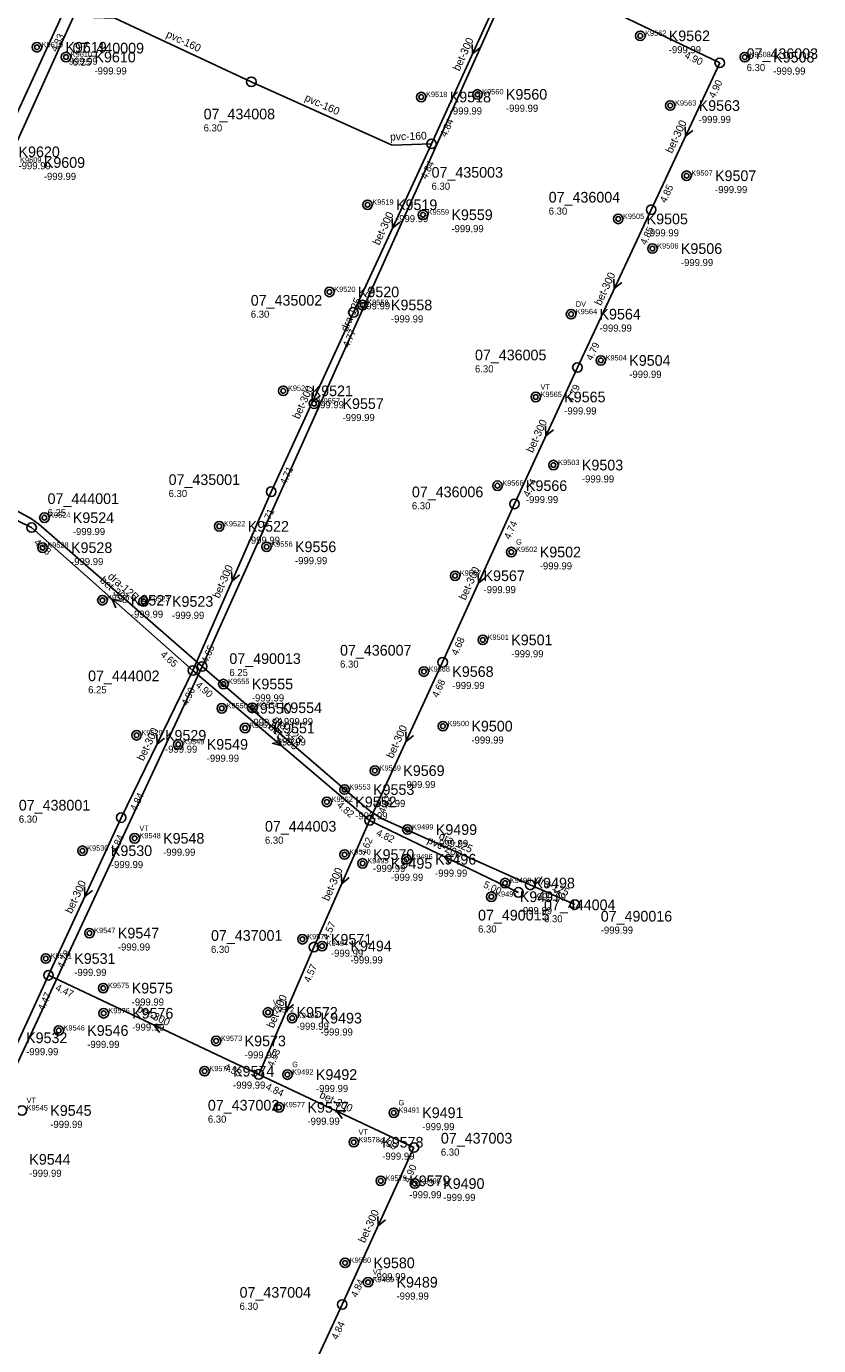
# Model space of a CAD drawing. Header units: metres. Extents: x 164250 to 165477, y 448735 to 450145.
# Tile 29 of 36: x 165092 to 165226, y 449450 to 449673. Entities that reach past the tile are written whole.
import ezdxf

# ---------------------------------------------------------------- set-up
doc = ezdxf.new("R2010")
doc.units = ezdxf.units.M

msp = doc.modelspace()

# ---------------------------------------------------------------- linework, layer by layer
at = {"layer": 'CON_BxH125x125mm', "linetype": 'Continuous'}
for points in [[(165068.075, 449603.375), (165136.574, 449754.977)], [(165121.918, 449564.796), (165175.289, 449683.603)], [(165068.075, 449603.375), (165093.174, 449589.701), (165094.376, 449588.833), (165121.918, 449564.796)], [(165025.964, 449406.71), (165052.588, 449415.945), (165121.918, 449564.796)], [(165121.918, 449564.796), (165150.068, 449540.519), (165152.205, 449539.152), (165177.287, 449527.922)], [(165177.287, 449527.922), (165184.799, 449524.596)]]:
    msp.add_lwpolyline(points, dxfattribs=at)
at = {"layer": 'CON_BxH160x160mm', "linetype": 'Continuous'}
for points in [[(165098.209, 449674.481), (165107.205, 449674.213), (165130.229, 449663.481)], [(165130.229, 449663.481), (165154.003, 449652.793), (165160.638, 449652.999)]]:
    msp.add_lwpolyline(points, dxfattribs=at)
at = {"layer": 'CON_BxH200x200mm', "linetype": 'Continuous'}
msp.add_lwpolyline([(165150.186, 449538.818), (165175.298, 449526.666)], dxfattribs=at)
at = {"layer": 'CON_BxH300x300mm', "linetype": 'Continuous'}
for points in [[(165160.638, 449652.999), (165174.459, 449683.371)], [(165174.459, 449683.371), (165209.251, 449666.669)], [(165209.251, 449666.669), (165197.676, 449641.894)], [(165147.451, 449624.569), (165160.638, 449652.999)], [(165197.676, 449641.894), (165185.237, 449615.268)], [(165133.594, 449594.299), (165147.451, 449624.569)], [(165185.237, 449615.268), (165174.632, 449592.23)], [(165064.798, 449602.028), (165093.172, 449588.241)], [(165133.594, 449594.299), (165120.372, 449564.123)], [(165174.632, 449592.23), (165162.51, 449565.498)], [(165093.172, 449588.241), (165120.372, 449564.123)], [(165108.288, 449539.276), (165120.372, 449564.123)], [(165120.372, 449564.123), (165150.186, 449538.818)], [(165162.51, 449565.498), (165150.186, 449538.818)], [(165108.288, 449539.276), (165096.032, 449512.668)], [(165140.776, 449517.436), (165150.186, 449538.818)], [(165140.776, 449517.436), (165131.488, 449495.95)], [(165096.032, 449512.668), (165081.539, 449481.265)], [(165131.488, 449495.95), (165096.032, 449512.668)], [(165131.488, 449495.95), (165157.668, 449483.606)], [(165157.668, 449483.606), (165145.563, 449457.12)], [(165145.563, 449457.12), (165133.172, 449430.387)]]:
    msp.add_lwpolyline(points, dxfattribs=at)
at = {"layer": 'CON_BxH500x500mm', "linetype": 'Continuous'}
msp.add_lwpolyline([(165081.588, 449638.377), (165098.209, 449674.481)], dxfattribs=at)
at = {"layer": 'NOD_inspectieput'}
for centre in [(165209.25, 449666.67), (165130.23, 449663.48), (165160.64, 449653), (165197.68, 449641.89), (165147.45, 449624.57), (165185.24, 449615.27), (165133.59, 449594.3), (165174.63, 449592.23), (165093.17, 449588.24), (165162.51, 449565.5), (165120.37, 449564.12), (165121.92, 449564.8), (165108.29, 449539.28), (165150.19, 449538.82), (165177.29, 449527.92), (165175.3, 449526.67), (165140.78, 449517.44), (165096.03, 449512.67), (165131.49, 449495.95), (165157.67, 449483.61), (165145.56, 449457.12)]:
    msp.add_circle(centre, 0.8, dxfattribs=at)
at = {"layer": 'NOD_onbekend'}
for centre in [(165195.85, 449671.24), (165094.07, 449669.31), (165098.97, 449667.66), (165213.47, 449667.64), (165158.89, 449660.91), (165168.38, 449661.36), (165200.9, 449659.47), (165203.66, 449647.63), (165149.84, 449642.73), (165159.19, 449641.04), (165192.12, 449640.33), (165197.9, 449635.33), (165143.41, 449628.01), (165148.99, 449625.8), (165184.17, 449624.26), (165189.19, 449616.45), (165135.61, 449611.32), (165178.22, 449610.28), (165140.81, 449609.16), (165181.2, 449598.79), (165171.76, 449595.31), (165095.32, 449589.91), (165124.82, 449588.45), (165095.02, 449584.85), (165132.8, 449585), (165174.09, 449584.11), (165164.61, 449580.11), (165105.11, 449575.97), (165112.05, 449575.77), (165169.28, 449569.28), (165159.34, 449563.93), (165125.52, 449561.83), (165125.25, 449557.73), (165130.4, 449557.83), (165129.17, 449554.41), (165162.56, 449554.72), (165110.87, 449553.18), (165117.9, 449551.65), (165151.07, 449547.22), (165145.97, 449544.02), (165142.97, 449541.93), (165156.56, 449537.27), (165110.55, 449535.79), (165101.74, 449533.7), (165145.97, 449533.05), (165156.42, 449532.26), (165148.99, 449531.56), (165173.05, 449528.24), (165170.72, 449525.93), (165102.92, 449519.79), (165138.86, 449518.75), (165142.16, 449517.6), (165095.56, 449515.5), (165105.25, 449510.5), (165105.32, 449506.26), (165133.05, 449506.41), (165137.12, 449505.44), (165097.75, 449503.35), (165124.3, 449501.59), (165122.35, 449496.48), (165136.33, 449495.91), (165091.52, 449489.85), (165134.9, 449490.38), (165154.26, 449489.47), (165147.51, 449484.49), (165152.07, 449477.98), (165157.8, 449477.52), (165146.04, 449464.13), (165149.92, 449460.87)]:
    msp.add_circle(centre, 0.8, dxfattribs=at)
at = {"layer": 'NOD_uitmonding'}
msp.add_circle((165184.8, 449524.6), 0.8, dxfattribs=at)
at = {"layer": 'onbekend'}
for centre in [(165203.66, 449647.63), (165159.19, 449641.04), (165197.9, 449635.33), (165135.61, 449611.32), (165171.76, 449595.31), (165095.02, 449584.85), (165174.09, 449584.11), (165164.61, 449580.11), (165125.52, 449561.83), (165125.25, 449557.73), (165130.4, 449557.83), (165129.17, 449554.41), (165117.9, 449551.65), (165142.97, 449541.93), (165156.56, 449537.27), (165110.55, 449535.79), (165148.99, 449531.56), (165173.05, 449528.24), (165105.25, 449510.5), (165105.32, 449506.26), (165137.12, 449505.44), (165097.75, 449503.35), (165124.3, 449501.59), (165147.51, 449484.49)]:
    msp.add_circle(centre, 0.4, dxfattribs=at)
at = {"layer": 'PIJL'}
for points in [[(165167.49, 449669.79), (165167.55, 449668.18), (165168.8, 449669.2)], [(165203.42, 449655.89), (165203.46, 449654.28), (165204.73, 449655.28)], [(165154, 449640.39), (165154.04, 449638.78), (165155.3, 449639.79)], [(165191.41, 449630.19), (165191.46, 449628.58), (165192.72, 449629.58)], [(165140.47, 449611.04), (165140.52, 449609.43), (165141.78, 449610.44)], [(165179.88, 449605.36), (165179.93, 449603.75), (165181.19, 449604.76)], [(165126.9, 449580.82), (165126.98, 449579.21), (165128.22, 449580.24)], [(165168.51, 449580.47), (165168.57, 449578.86), (165169.82, 449579.88)], [(165108.33, 449575.77), (165106.77, 449576.18), (165107.37, 449574.69)], [(165114.31, 449553.31), (165114.33, 449551.7), (165115.61, 449552.68)], [(165134.65, 449552.95), (165135.28, 449551.47), (165133.72, 449551.85)], [(165156.3, 449553.77), (165156.35, 449552.16), (165157.61, 449553.16)], [(165164.35, 449532.76), (165162.74, 449532.74), (165163.72, 449531.47)], [(165145.4, 449529.74), (165145.48, 449528.13), (165146.72, 449529.15)], [(165102.11, 449527.58), (165102.16, 449525.97), (165103.42, 449526.98)], [(165136.04, 449508.3), (165136.13, 449506.69), (165137.36, 449507.73)], [(165115.37, 449504.35), (165113.76, 449504.31), (165114.76, 449503.04)], [(165146.19, 449489.82), (165144.58, 449489.78), (165145.57, 449488.51)], [(165151.56, 449471.97), (165151.62, 449470.36), (165152.87, 449471.37)]]:
    msp.add_lwpolyline(points, dxfattribs=at)
at = {"layer": 'straatkolk'}
for centre in [(165195.85, 449671.24), (165094.07, 449669.31), (165098.97, 449667.66), (165213.47, 449667.64), (165168.38, 449661.36), (165158.89, 449660.91), (165200.9, 449659.47), (165149.84, 449642.73), (165192.12, 449640.33), (165143.41, 449628.01), (165148.99, 449625.8), (165184.17, 449624.26), (165189.19, 449616.45), (165178.22, 449610.28), (165140.81, 449609.16), (165181.2, 449598.79), (165095.32, 449589.91), (165124.82, 449588.45), (165132.8, 449585), (165105.11, 449575.97), (165112.05, 449575.77), (165169.28, 449569.28), (165159.34, 449563.93), (165162.56, 449554.72), (165110.87, 449553.18), (165151.07, 449547.22), (165145.97, 449544.02), (165101.74, 449533.7), (165145.97, 449533.05), (165156.42, 449532.26), (165170.72, 449525.93), (165102.92, 449519.79), (165138.86, 449518.75), (165142.16, 449517.6), (165095.56, 449515.5), (165133.05, 449506.41), (165122.35, 449496.48), (165136.33, 449495.91), (165134.9, 449490.38), (165154.26, 449489.47), (165152.07, 449477.98), (165157.8, 449477.52), (165146.04, 449464.13), (165149.92, 449460.87)]:
    msp.add_circle(centre, 0.4, dxfattribs=at)

# ---------------------------------------------------------------- texts
at = {"layer": 'DMM_BxH125x125mm'}
for rotation, p in [(65.81, (165146.41, 449621.19)), (-41.11, (165105.9, 449579.81)), (-40.77, (165133.76, 449555.62)), (-24.12, (165161.74, 449535.74)), (-23.88, (165178.03, 449528.43))]:
    msp.add_text('dra-125', height=1.3, rotation=rotation, dxfattribs=at).set_placement(p)
at = {"layer": 'DMM_BxH160x160mm'}
for rotation, p in [(-24.99, (165115.75, 449671.08)), (-24.21, (165139.12, 449660.34)), (1.78, (165153.66, 449653.56))]:
    msp.add_text('pvc-160', height=1.3, rotation=rotation, dxfattribs=at).set_placement(p)
at = {"layer": 'DMM_BxH200x200mm'}
msp.add_text('pvc-200', height=1.3, rotation=-25.82, dxfattribs=at).set_placement((165159.79, 449535.05))
at = {"layer": 'DMM_BxH300x300mm'}
for rotation, p in [(65.53, (165165.34, 449665.2)), (64.96, (165201.22, 449651.3)), (65.12, (165151.81, 449635.8)), (64.96, (165189.2, 449625.61)), (65.4, (165138.29, 449606.45)), (65.28, (165177.71, 449600.76)), (66.34, (165124.82, 449576.19)), (65.61, (165166.37, 449575.88)), (-41.56, (165104.56, 449579.18)), (64.06, (165112.03, 449548.75)), (-40.32, (165133, 449554.41)), (65.21, (165154.1, 449549.17)), (66.25, (165143.3, 449525.1)), (65.27, (165099.93, 449522.98)), (66.62, (165133.97, 449503.65)), (-25.24, (165110.8, 449506.58)), (-25.24, (165141.61, 449492.05)), (65.44, (165149.38, 449467.39))]:
    msp.add_text('bet-300', height=1.3, rotation=rotation, dxfattribs=at).set_placement(p)
at = {"layer": 'INV_BxH200x200mm'}
for s, p in [('4.82', (165151.2, 449536.33)), ('5.00', (165169.26, 449527.59))]:
    msp.add_text(s, height=1.2, rotation=-25.82, dxfattribs=at).set_placement(p)
at = {"layer": 'INV_BxH300x300mm'}
for s, rotation, p in [('4.90', -25.64, (165203.21, 449667.57)), ('4.90', 64.96, (165208.41, 449660.62)), ('4.84', 65.53, (165163.1, 449654.07)), ('4.84', 65.12, (165159.81, 449646.94)), ('4.85', 64.96, (165200.15, 449642.94)), ('4.85', 64.96, (165196.83, 449635.84)), ('4.77', 65.12, (165149.93, 449625.63)), ('4.77', 65.4, (165146.66, 449618.51)), ('4.79', 64.96, (165187.71, 449616.32)), ('4.79', 65.28, (165184.43, 449609.21)), ('4.71', 65.4, (165136.06, 449595.37)), ('4.74', 65.28, (165177.1, 449593.29)), ('4.71', 66.34, (165132.9, 449588.23)), ('4.74', 65.61, (165173.86, 449586.17)), ('4.58', -41.56, (165093.47, 449585.57)), ('4.65', 66.34, (165122.82, 449565.23)), ('4.68', 65.61, (165164.98, 449566.58)), ('4.65', -41.56, (165114.81, 449566.65)), ('4.90', -40.32, (165120.73, 449561.46)), ('4.68', 65.21, (165161.7, 449559.44)), ('4.90', 64.06, (165119.44, 449558.08)), ('4.84', 64.06, (165110.78, 449540.29)), ('4.82', -40.32, (165144.57, 449541.22)), ('4.62', 65.21, (165152.66, 449539.88)), ('4.84', 65.27, (165107.48, 449533.22)), ('4.62', 66.25, (165149.48, 449532.75)), ('4.57', 66.25, (165143.23, 449518.54)), ('4.78', 65.27, (165098.5, 449513.73)), ('4.57', 66.62, (165140.11, 449511.36)), ('4.47', -25.24, (165097.07, 449510.19)), ('4.47', 65.23, (165095.22, 449506.61)), ('4.53', 66.62, (165133.93, 449497.07)), ('4.53', -25.24, (165125.44, 449496.81)), ('4.84', -25.24, (165132.53, 449493.47)), ('4.90', -25.24, (165151.62, 449484.47)), ('4.90', 65.44, (165156.88, 449477.55)), ('4.84', 65.44, (165148.03, 449458.19)), ('4.84', 65.13, (165144.74, 449451.06))]:
    msp.add_text(s, height=1.2, rotation=rotation, dxfattribs=at).set_placement(p)
at = {"layer": 'INV_BxH500x500mm'}
msp.add_text('4.33', height=1.2, rotation=65.28, dxfattribs=at).set_placement((165097.4, 449668.42))
at = {"layer": 'KO_INSPECTIE'}
for s, p in [('DV', (165184.97, 449625.52)), ('VT', (165179.02, 449611.53)), ('G', (165174.89, 449585.37)), ('VT', (165111.35, 449537.05)), ('VT', (165133.86, 449507.67)), ('G', (165137.13, 449497.17)), ('VT', (165092.32, 449491.11)), ('G', (165155.06, 449490.73)), ('VT', (165148.31, 449485.75)), ('VT', (165150.72, 449462.13))]:
    msp.add_text(s, height=0.9, dxfattribs=at).set_placement(p)
at = {"layer": 'KO_NUMMER'}
for s, p in [('K9562', (165196.65, 449671.24)), ('K9619', (165094.87, 449669.31)), ('K9610', (165099.77, 449667.66)), ('K9508', (165214.27, 449667.64)), ('K9518', (165159.7, 449660.91)), ('K9560', (165169.18, 449661.36)), ('K9563', (165201.7, 449659.47)), ('K9609', (165091.23, 449649.86)), ('K9507', (165204.46, 449647.63)), ('K9519', (165150.64, 449642.73)), ('K9559', (165159.99, 449641.04)), ('K9505', (165192.92, 449640.33)), ('K9506', (165198.7, 449635.33)), ('K9520', (165144.21, 449628.01)), ('K9558', (165149.79, 449625.8)), ('K9564', (165184.97, 449624.26)), ('K9504', (165189.99, 449616.45)), ('K9521', (165136.41, 449611.32)), ('K9565', (165179.02, 449610.28)), ('K9557', (165141.61, 449609.16)), ('K9503', (165182, 449598.79)), ('K9566', (165172.56, 449595.31)), ('K9524', (165096.12, 449589.91)), ('K9522', (165125.62, 449588.45)), ('K9528', (165095.82, 449584.85)), ('K9556', (165133.6, 449585)), ('K9502', (165174.89, 449584.11)), ('K9567', (165165.41, 449580.11)), ('K9527', (165105.91, 449575.97)), ('K9523', (165112.85, 449575.77)), ('K9501', (165170.08, 449569.28)), ('K9568', (165160.14, 449563.93)), ('K9555', (165126.32, 449561.83)), ('K9550', (165126.05, 449557.73)), ('K9554', (165131.2, 449557.83)), ('K9551', (165129.98, 449554.41)), ('K9500', (165163.36, 449554.72)), ('K9529', (165111.67, 449553.18)), ('K9549', (165118.71, 449551.65)), ('K9569', (165151.87, 449547.22)), ('K9553', (165146.77, 449544.02)), ('K9552', (165143.77, 449541.93)), ('K9499', (165157.36, 449537.27)), ('K9548', (165111.35, 449535.79)), ('K9530', (165102.54, 449533.7)), ('K9570', (165146.77, 449533.05)), ('K9496', (165157.22, 449532.26)), ('K9495', (165149.79, 449531.56)), ('K9498', (165173.85, 449528.24)), ('K9497', (165171.52, 449525.93)), ('K9547', (165103.72, 449519.79)), ('K9571', (165139.66, 449518.75)), ('K9494', (165142.96, 449517.6)), ('K9531', (165096.36, 449515.5)), ('K9575', (165106.05, 449510.5)), ('K9576', (165106.12, 449506.26)), ('K9572', (165133.86, 449506.41)), ('K9493', (165137.92, 449505.44)), ('K9546', (165098.55, 449503.35)), ('K9573', (165125.1, 449501.59)), ('K9574', (165123.15, 449496.48)), ('K9492', (165137.13, 449495.91)), ('K9545', (165092.32, 449489.85)), ('K9577', (165135.7, 449490.38)), ('K9491', (165155.06, 449489.47)), ('K9578', (165148.31, 449484.49)), ('K9579', (165152.87, 449477.98)), ('K9490', (165158.6, 449477.52)), ('K9580', (165146.84, 449464.13)), ('K9489', (165150.72, 449460.87))]:
    msp.add_text(s, height=0.9, dxfattribs=at).set_placement(p)
at = {"layer": 'NLV_inspectieput'}
for s, p in [('6.25', (165100.08, 449666.22)), ('6.30', (165213.79, 449665.29)), ('6.30', (165122.19, 449655.1)), ('6.30', (165160.64, 449645.26)), ('6.30', (165180.4, 449641.06)), ('6.30', (165130.14, 449623.66)), ('6.30', (165167.96, 449614.43)), ('6.30', (165116.28, 449593.39)), ('6.25', (165095.86, 449590.18)), ('6.30', (165157.32, 449591.32)), ('6.25', (165126.53, 449563.18)), ('6.30', (165145.2, 449564.59)), ('6.25', (165102.7, 449560.27)), ('6.30', (165091.01, 449538.44)), ('6.30', (165132.53, 449534.88)), ('6.30', (165179.61, 449521.62)), ('6.30', (165168.48, 449519.88)), ('6.30', (165123.43, 449516.45)), ('6.30', (165122.9, 449487.8)), ('6.30', (165162.21, 449482.23)), ('6.30', (165128.25, 449456.21))]:
    msp.add_text(s, height=1.2, dxfattribs=at).set_placement(p)
at = {"layer": 'NLV_onbekend'}
for p in [(165200.65, 449668.3), (165098.87, 449666.37), (165103.77, 449664.72), (165218.27, 449664.7), (165173.18, 449658.42), (165163.7, 449657.96), (165205.7, 449656.53), (165090.96, 449648.72), (165095.23, 449646.92), (165208.46, 449644.69), (165154.64, 449639.79), (165163.99, 449638.1), (165196.92, 449637.39), (165202.7, 449632.38), (165148.21, 449625.06), (165153.79, 449622.86), (165188.97, 449621.32), (165193.99, 449613.51), (165140.41, 449608.38), (165183.02, 449607.33), (165145.61, 449606.22), (165186, 449595.85), (165176.56, 449592.37), (165100.12, 449586.97), (165129.62, 449585.51), (165099.82, 449581.91), (165137.6, 449582.06), (165178.89, 449581.17), (165169.41, 449577.17), (165109.91, 449573.03), (165116.85, 449572.83), (165174.08, 449566.34), (165164.14, 449560.99), (165130.32, 449558.89), (165130.05, 449554.79), (165135.2, 449554.89), (165133.98, 449551.46), (165167.36, 449551.78), (165115.67, 449550.24), (165122.71, 449548.71), (165155.87, 449544.28), (165150.77, 449541.08), (165147.77, 449538.99), (165161.36, 449534.33), (165115.35, 449532.85), (165106.54, 449530.76), (165150.77, 449530.11), (165161.22, 449529.32), (165153.79, 449528.62), (165177.85, 449525.3), (165175.52, 449522.99), (165107.72, 449516.85), (165143.66, 449515.81), (165146.96, 449514.66), (165100.36, 449512.56), (165110.05, 449507.56), (165110.12, 449503.32), (165137.86, 449503.47), (165141.92, 449502.5), (165102.55, 449500.41), (165092.24, 449499.18), (165129.1, 449498.65), (165127.15, 449493.54), (165141.13, 449492.97), (165096.32, 449486.91), (165139.7, 449487.44), (165159.06, 449486.53), (165152.31, 449481.55), (165092.78, 449478.66), (165156.87, 449475.04), (165162.6, 449474.58), (165150.84, 449461.19), (165154.72, 449457.93)]:
    msp.add_text('-999.99', height=1.2, dxfattribs=at).set_placement(p)
at = {"layer": 'NLV_uitmonding'}
msp.add_text('-999.99', height=1.2, dxfattribs=at).set_placement((165189.18, 449519.7))
at = {"layer": 'NNR_inspectieput'}
for s, p in [('07_440009', (165100.08, 449668.26)), ('07_436003', (165213.79, 449667.33)), ('07_434008', (165122.19, 449657.14)), ('07_435003', (165160.64, 449647.3)), ('07_436004', (165180.4, 449643.1)), ('07_435002', (165130.14, 449625.7)), ('07_436005', (165167.96, 449616.47)), ('07_435001', (165116.28, 449595.43)), ('07_436006', (165157.32, 449593.36)), ('07_444001', (165095.86, 449592.22)), ('07_436007', (165145.2, 449566.63)), ('07_490013', (165126.53, 449565.22)), ('07_444002', (165102.7, 449562.31)), ('07_438001', (165091.01, 449540.48)), ('07_444003', (165132.53, 449536.92)), ('07_490015', (165168.48, 449521.92)), ('07_444004', (165179.61, 449523.66)), ('07_437001', (165123.43, 449518.49)), ('07_437002', (165122.9, 449489.84)), ('07_437003', (165162.21, 449484.27)), ('07_437004', (165128.25, 449458.25))]:
    msp.add_text(s, height=1.8, dxfattribs=at).set_placement(p)
at = {"layer": 'NNR_onbekend'}
for s, p in [('K9562', (165200.65, 449670.34)), ('K9619', (165098.87, 449668.41)), ('K9610', (165103.77, 449666.76)), ('K9508', (165218.27, 449666.74)), ('K9518', (165163.7, 449660.01)), ('K9560', (165173.18, 449660.46)), ('K9563', (165205.7, 449658.57)), ('K9620', (165090.96, 449650.76)), ('K9609', (165095.23, 449648.96)), ('K9507', (165208.46, 449646.73)), ('K9519', (165154.64, 449641.83)), ('K9559', (165163.99, 449640.14)), ('K9505', (165196.92, 449639.43)), ('K9506', (165202.7, 449634.43)), ('K9520', (165148.21, 449627.11)), ('K9558', (165153.79, 449624.91)), ('K9564', (165188.97, 449623.36)), ('K9504', (165193.99, 449615.55)), ('K9521', (165140.41, 449610.42)), ('K9565', (165183.02, 449609.38)), ('K9557', (165145.61, 449608.26)), ('K9503', (165186, 449597.89)), ('K9566', (165176.56, 449594.41)), ('K9524', (165100.12, 449589.01)), ('K9522', (165129.62, 449587.55)), ('K9528', (165099.82, 449583.95)), ('K9556', (165137.6, 449584.1)), ('K9502', (165178.89, 449583.21)), ('K9567', (165169.41, 449579.21)), ('K9527', (165109.91, 449575.07)), ('K9523', (165116.85, 449574.87)), ('K9501', (165174.08, 449568.38)), ('K9568', (165164.14, 449563.03)), ('K9555', (165130.32, 449560.93)), ('K9550', (165130.05, 449556.83)), ('K9554', (165135.2, 449556.93)), ('K9551', (165133.98, 449553.51)), ('K9500', (165167.36, 449553.83)), ('K9529', (165115.67, 449552.28)), ('K9549', (165122.71, 449550.75)), ('K9569', (165155.87, 449546.32)), ('K9553', (165150.77, 449543.12)), ('K9552', (165147.77, 449541.03)), ('K9499', (165161.36, 449536.37)), ('K9548', (165115.35, 449534.89)), ('K9530', (165106.54, 449532.8)), ('K9570', (165150.77, 449532.15)), ('K9496', (165161.22, 449531.36)), ('K9495', (165153.79, 449530.66)), ('K9498', (165177.85, 449527.34)), ('K9497', (165175.52, 449525.03)), ('K9547', (165107.72, 449518.89)), ('K9571', (165143.66, 449517.85)), ('K9494', (165146.96, 449516.71)), ('K9531', (165100.36, 449514.6)), ('K9575', (165110.05, 449509.6)), ('K9576', (165110.12, 449505.36)), ('K9572', (165137.86, 449505.51)), ('K9493', (165141.92, 449504.54)), ('K9546', (165102.55, 449502.45)), ('K9532', (165092.24, 449501.22)), ('K9573', (165129.1, 449500.69)), ('K9574', (165127.15, 449495.58)), ('K9492', (165141.13, 449495.01)), ('K9545', (165096.32, 449488.95)), ('K9577', (165139.7, 449489.48)), ('K9491', (165159.06, 449488.57)), ('K9578', (165152.31, 449483.59)), ('K9544', (165092.78, 449480.7)), ('K9579', (165156.87, 449477.08)), ('K9490', (165162.6, 449476.62)), ('K9580', (165150.84, 449463.23)), ('K9489', (165154.72, 449459.97))]:
    msp.add_text(s, height=1.8, dxfattribs=at).set_placement(p)
at = {"layer": 'NNR_uitmonding'}
msp.add_text('07_490016', height=1.8, dxfattribs=at).set_placement((165189.18, 449521.74))

doc.saveas('drawing.dxf')
